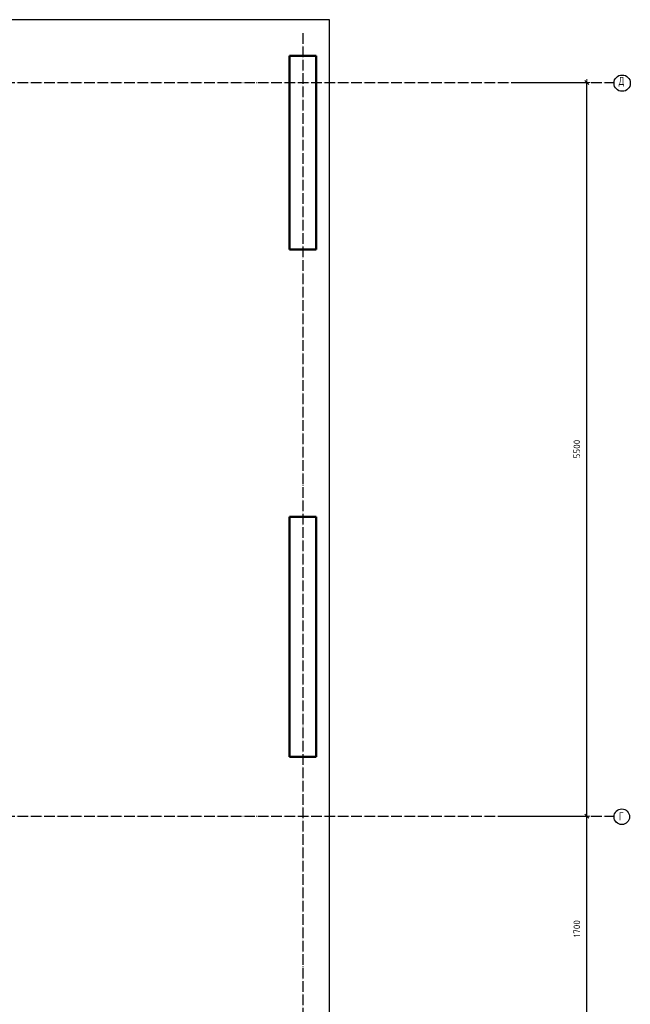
# Model space of a CAD drawing. Header units: millimetres. Extents: x -19950 to 69837, y -2757 to 40090.
# Tile 136 of 136: x 65256 to 69837, y 6990 to 14372. Entities that reach past the tile are written whole.
import ezdxf

# ---------------------------------------------------------------- set-up
doc = ezdxf.new("R2010")
doc.units = ezdxf.units.MM
doc.header["$PDMODE"] = 65
doc.linetypes.add('______11', pattern=[100, 80, -10, 0, -10])
doc.linetypes.add('______5', pattern=[220, 160, -20, 20, -20])
doc.layers.add('Standard', color=7, linetype='Continuous', lineweight=25)
doc.layers.add('Размерная линия_ общее', color=7, linetype='Continuous', lineweight=13)
doc.layers.add('Осевая линия_ общее', color=7, linetype='______5', lineweight=13, true_color=0xa0a0a0)
doc.styles.add('ISOCPEUR', font='ISOCPEUR')
doc.dimstyles.new('DIMSTYLE_16', dxfattribs={"dimtxt": 50, "dimasz": 50, "dimexe": 0, "dimexo": 0, "dimgap": 25, "dimtad": 2, "dimdec": 0, "dimrnd": 5, "dimzin": 12, "dimdsep": 46, "dimtxsty": 'ISOCPEUR', "dimblk1": 'ALL_ML_STRICH', "dimblk2": 'ALL_ML_STRICH', "dimsah": 1, "dimcen": 0, "dimclrd": 256, "dimclre": 256, "dimclrt": 256, "dimadec": 0, "dimazin": 0, "dimtfac": 1, "dimtdec": 0, "dimtix": 1, "dimtmove": 2, "dimatfit": 3, "dimfxl": 0, "dimtzin": 0, "dimlwd": 0, "dimlwe": -1, "dimarcsym": 0})

# ---------------------------------------------------------------- blocks, each defined once
blk = doc.blocks.new('ALL_ML_STRICH')
at = {"color": 0, "linetype": 'ByBlock', "lineweight": -2}
for p, q in [((-1, 0), (0.5, 0)), ((-0.3, -0.3), (0.3, 0.3)), ((0, -0.5), (0, 0.5))]:
    blk.add_line(p, q, dxfattribs=at)
blk = doc.blocks.new('*D347')
at = {"layer": 'DEFPOINTS', "transparency": 33554687}
for p in [(68890, 8400), (68990, 6700), (69511, 6700)]:
    blk.add_point(p, dxfattribs=at)
at = {"layer": 'Размерная линия_ общее', "lineweight": -2, "transparency": 33554687}
for p, q in [((68900, 8400), (69511, 8400)), ((69511, 6700), (69511, 8400)), ((69000, 6700), (69511, 6700))]:
    blk.add_line(p, q, dxfattribs=at)
at = {"layer": 'Размерная линия_ общее', "transparency": 33554687, "xscale": 50, "yscale": 50, "zscale": 50}
for p, rotation in [((69511, 8400), 90), ((69511, 6700), 270)]:
    blk.add_blockref('ALL_ML_STRICH', p, dxfattribs=dict(at, rotation=rotation))
at = {"layer": 'Размерная линия_ общее', "transparency": 33554687, "insert": (69436, 7557.5), "char_height": 50, "width": 200, "attachment_point": 5, "rotation": 90, "style": 'ISOCPEUR'}
blk.add_mtext('\\A1;{1700}', dxfattribs=at)
blk = doc.blocks.new('*D348')
at = {"layer": 'DEFPOINTS', "transparency": 33554687}
for p in [(68990, 13900), (68890, 8400), (69511, 8400)]:
    blk.add_point(p, dxfattribs=at)
at = {"layer": 'Размерная линия_ общее', "lineweight": -2, "transparency": 33554687}
for p, q in [((69000, 13900), (69511, 13900)), ((69511, 8400), (69511, 13900)), ((68900, 8400), (69511, 8400))]:
    blk.add_line(p, q, dxfattribs=at)
at = {"layer": 'Размерная линия_ общее', "transparency": 33554687, "xscale": 50, "yscale": 50, "zscale": 50}
for p, rotation in [((69511, 13900), 90), ((69511, 8400), 270)]:
    blk.add_blockref('ALL_ML_STRICH', p, dxfattribs=dict(at, rotation=rotation))
at = {"layer": 'Размерная линия_ общее', "transparency": 33554687, "insert": (69436, 11152.5), "char_height": 50, "width": 200, "attachment_point": 5, "rotation": 90, "style": 'ISOCPEUR'}
blk.add_mtext('\\A1;{5500}', dxfattribs=at)

msp = doc.modelspace()

# ---------------------------------------------------------------- linework, layer by layer
at = {"color": 7, "linetype": 'Continuous', "lineweight": 50, "transparency": 33554687}
for p, q in [((67280, 12650), (67280, 14100)), ((67280, 14100), (67480, 14100)), ((67480, 14100), (67480, 12650)), ((67480, 12650), (67280, 12650))]:
    msp.add_line(p, q, dxfattribs=at)
at = {"layer": 'Standard', "color": 7, "linetype": 'Continuous', "lineweight": 50, "transparency": 33554687}
for p, q in [((67280, 8845), (67280, 10645)), ((67280, 10645), (67480, 10645)), ((67480, 10645), (67480, 8845)), ((67480, 8845), (67280, 8845))]:
    msp.add_line(p, q, dxfattribs=at)
at = {"layer": 'Standard', "color": 7, "linetype": 'Continuous', "lineweight": 25, "transparency": 33554687}
msp.add_lwpolyline([(25100, -419.1), (67580, -419.1), (67580, 14372), (25100, 14372), (25100, -419.1)], dxfattribs=at)
at = {"layer": 'Осевая линия_ общее', "color": 253, "linetype": '______11', "lineweight": -3, "true_color": 0xa0a0a0, "transparency": 33554687}
for p, q in [((67380, 14272), (67380, -2614.4)), ((25200, 13900), (69714.9, 13900)), ((25200, 8400), (69714.9, 8400))]:
    msp.add_line(p, q, dxfattribs=at)
at = {"layer": 'Осевая линия_ общее', "color": 7, "linetype": 'Continuous', "lineweight": -3, "transparency": 33554687}
for centre, radius in [((69776.1, 13896.1), 61.2), ((69773.4, 8396.1), 58.5)]:
    msp.add_circle(centre, radius, dxfattribs=at)

# ---------------------------------------------------------------- texts
at = {"layer": 'Осевая линия_ общее', "color": 7, "linetype": 'Continuous', "lineweight": -3, "transparency": 33554687, "char_height": 60, "attachment_point": 7, "style": 'ISOCPEUR'}
for s, insert, width in [('\\W0.82;Д', (69749.1, 13870), 78.529), ('\\W0.78;Г', (69752.4, 8370), 65.281)]:
    msp.add_mtext(s, dxfattribs=dict(at, insert=insert, width=width))

# ---------------------------------------------------------------- dimensions: what is measured, and where the dimension line sits
at = {"layer": 'Размерная линия_ общее', "transparency": 33554687}
for base, p1, p2, picture, middle in [((69511, 13900), (68900, 8400), (69000, 13900), '*D348', (69436, 11152.5)), ((69511, 8400), (69000, 6700), (68900, 8400), '*D347', (69436, 7557.5))]:
    dim = msp.add_linear_dim(base=base, p1=p1, p2=p2, angle=90, dimstyle='DIMSTYLE_16', override={"dimpost": '<>', "dimclrd": 256, "dimclre": 256, "dimclrt": 256, "dimlwd": 0, "dimlwe": 65535}, dxfattribs=at)
    dim.commit()
    dim.dimension.update_dxf_attribs({"geometry": picture, "text_midpoint": middle, "dimtype": 160})

doc.saveas('drawing.dxf')
